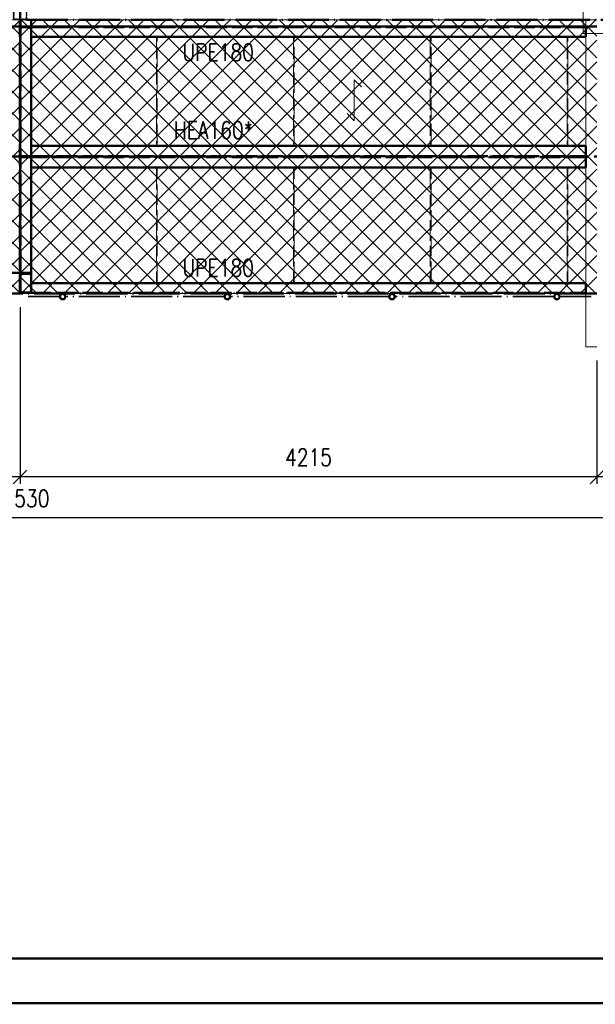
# Paper-space layout 'Layout1' of a CAD drawing. Extents: x -2 to 1380, y -36 to 422.
# Tile 39 of 79: x 690 to 775, y 0 to 144. Entities that reach past the tile are written whole.
import ezdxf
from ezdxf.enums import TextEntityAlignment as Align

# ---------------------------------------------------------------- set-up
doc = ezdxf.new("R2010")
doc.units = 0
doc.linetypes.add('ACAD_ISO02W100', pattern=[15, 12, -3])
doc.linetypes.add('ACAD_ISO04W100', pattern=[30.5, 24, -3, 0.5, -3])
doc.layers.get('0').update_dxf_attribs({"linetype": 'CONTINUOUS'})
doc.layers.get('DEFPOINTS').update_dxf_attribs({"color": 132, "linetype": 'CONTINUOUS'})
doc.layers.add('RAMECEK_HP', color=251, linetype='CONTINUOUS')
for name, color, linetype, lineweight in [('SS_1.ET-HALA_TaO-LAVKA_+5.100m', 9, 'CONTINUOUS', 13), ('SS_1.ET-HALA_TaO-LAVKA_+5.100m-PLECH', 9, 'CONTINUOUS', 13), ('SS_2.ET-HALA_TaO-LAVKA_+5.100m', 210, 'CONTINUOUS', 50), ('SS_2.ET-HALA_TaO-LAVKA_+5.100m-KONZOLA', 202, 'CONTINUOUS', 50), ('SS_2.ET-HALA_TaO-LAVKA_+5.100m-PLECH', 90, 'CONTINUOUS', 13), ('SS_2.ET-HALA_TaO-LAVKA_+5.100m-PLECH-VYZTUHA', 150, 'CONTINUOUS', 13), ('SS_2.ET-HALA_TaO-LAVKA_+5.100m-ZABRADLI', 41, 'CONTINUOUS', 35), ('SS_2.ET-HALA_TaO-PRISTAVBA-PODLAHA_LEM', 140, 'CONTINUOUS', 50), ('SS_2.ET-HALA_TaO-PRISTAVBA-VNITRNI_KCE', 190, 'CONTINUOUS', 50), ('SS_KOTY', 3, 'CONTINUOUS', 25), ('SS_POPIS_PROFILU', 13, 'CONTINUOUS', 25), ('SS_POPIS_PROFILU_S355', 2, 'CONTINUOUS', 35), ('SS_SRAFY', 8, 'CONTINUOUS', 18)]:
    doc.layers.add(name, color=color, linetype=linetype, lineweight=lineweight)
doc.styles.add('ROMANS', font='romans.shx', dxfattribs={"width": 0.8})
doc.styles.add('romans.shx', font='romans.shx', dxfattribs={"height": 5})
doc.linetypes.add('ZIGZAG', pattern='A,0.00254,-5.08,[131,ltypeshp.shx,S=5.08,R=0,X=-5.08,Y=0],-10.16,[131,ltypeshp.shx,S=5.08,R=180,X=5.08,Y=0],-5.08', length=20.32254)
doc.dimstyles.new('A-1_(2.5)_50AS', dxfattribs={"dimtxt": 2.5, "dimasz": 2, "dimexe": 1, "dimexo": 2, "dimgap": 0, "dimtad": 0, "dimdec": 1, "dimlfac": 50, "dimrnd": 1, "dimtxsty": 'ROMANS', "dimblk1": 'OBLIQUE', "dimblk2": 'OBLIQUE', "dimsah": 1, "dimcen": 2, "dimclrd": 256, "dimclre": 256, "dimclrt": 256, "dimadec": 1, "dimazin": 2, "dimtfac": 0.714286, "dimtdec": 1, "dimtmove": 0, "dimatfit": 3, "dimldrblk": 'OPEN', "dimfxl": 1, "dimtvp": 1.142857, "dimtfill": 1, "dimtolj": 1, "dimlwd": -1, "dimlwe": -1, "dimarcsym": 0})
pattern_1 = [(45, (-864.81247, 154.627365), (-0.0449012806, 0.0449012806), [])]

# ---------------------------------------------------------------- blocks, each defined once
blk = doc.blocks.new('*U6')
at = {"layer": 'RAMECEK_HP', "lineweight": 35, "const_width": 0.35}
for points in [[(0, 420), (0, 0), (1188, 0), (1188, 420)], [(6.5, 413.5), (6.5, 6.5), (1181.5, 6.5), (1181.5, 413.5)]]:
    blk.add_lwpolyline(points, close=True, dxfattribs=at)
at = {"layer": 'DEFPOINTS', "style": 'ROMANS', "width": 0.8}
blk.add_attdef('TISK', text='', height=10, dxfattribs=at).set_placement((1188, -33), align=Align.RIGHT)
blk = doc.blocks.new('_Oblique')
at = {"color": 0, "linetype": 'ByBlock', "lineweight": -2}
blk.add_line((-0.5, -0.5), (0.5, 0.5), dxfattribs=at)
blk = doc.blocks.new('*D14')
at = {"layer": 'DEFPOINTS', "color": 0, "transparency": 16777216}
for p in [(575.19, 70.86), (575.19, 65.86), (805.79, 65.86)]:
    blk.add_point(p, dxfattribs=at)
at = {"layer": 'SS_KOTY', "transparency": 16777216}
for p, q in [((575.19, 67.86), (575.19, 71.86)), ((805.79, 70.86), (575.19, 70.86)), ((805.79, 67.86), (805.79, 71.86))]:
    blk.add_line(p, q, dxfattribs=at)
at = {"layer": 'SS_KOTY', "transparency": 16777216, "xscale": 2, "yscale": 2, "zscale": 2, "rotation": 180}
blk.add_blockref('_Oblique', (575.19, 70.86), dxfattribs=at)
at = {"layer": 'SS_KOTY', "transparency": 16777216, "xscale": 2, "yscale": 2, "zscale": 2}
blk.add_blockref('_Oblique', (805.79, 70.86), dxfattribs=at)
at = {"layer": 'SS_KOTY', "transparency": 16777216, "insert": (690.49, 73.71), "char_height": 2.5, "attachment_point": 5, "style": 'ROMANS', "bg_fill": 3, "box_fill_scale": 1.1, "bg_fill_color": 256, "bg_fill_true_color": 13158600, "bg_fill_transparency": 0}
blk.add_mtext('\\A1;11530', dxfattribs=at)
blk = doc.blocks.new('_OPEN')
at = {"color": 0, "linetype": 'ByBlock'}
for p, q in [((-1, 0.167), (0, 0)), ((0, 0), (-1, -0.167)), ((0, 0), (-1, 0))]:
    blk.add_line(p, q, dxfattribs=at)
blk = doc.blocks.new('*D16')
at = {"layer": 'DEFPOINTS', "color": 0, "transparency": 16777216}
for p in [(774.79, 95.85, -4998), (794.79, 95.85, -4998.1), (774.79, 76.86)]:
    blk.add_point(p, dxfattribs=at)
at = {"layer": 'SS_KOTY', "transparency": 16777216}
for p, q in [((774.79, 93.85), (774.79, 75.86)), ((794.79, 93.85), (794.79, 75.86)), ((794.79, 76.86), (774.79, 76.86))]:
    blk.add_line(p, q, dxfattribs=at)
at = {"layer": 'SS_KOTY', "transparency": 16777216, "xscale": 2, "yscale": 2, "zscale": 2, "rotation": 180}
blk.add_blockref('_Oblique', (774.79, 76.86), dxfattribs=at)
at = {"layer": 'SS_KOTY', "transparency": 16777216, "xscale": 2, "yscale": 2, "zscale": 2}
blk.add_blockref('_Oblique', (794.79, 76.86), dxfattribs=at)
at = {"layer": 'SS_KOTY', "transparency": 16777216, "insert": (784.79, 79.71), "char_height": 2.5, "attachment_point": 5, "style": 'ROMANS', "bg_fill": 3, "box_fill_scale": 1.1, "bg_fill_color": 256, "bg_fill_true_color": 13158600, "bg_fill_transparency": 0}
blk.add_mtext('\\A1;1000', dxfattribs=at)
blk = doc.blocks.new('*D19')
at = {"layer": 'DEFPOINTS', "color": 0, "transparency": 16777216}
for p in [(690.49, 103.63, -4998), (774.79, 95.85, -4998), (690.49, 76.86)]:
    blk.add_point(p, dxfattribs=at)
at = {"layer": 'SS_KOTY', "transparency": 16777216}
for p, q in [((690.49, 101.63), (690.49, 75.86)), ((774.79, 93.85), (774.79, 75.86)), ((774.79, 76.86), (690.49, 76.86))]:
    blk.add_line(p, q, dxfattribs=at)
at = {"layer": 'SS_KOTY', "transparency": 16777216, "xscale": 2, "yscale": 2, "zscale": 2, "rotation": 180}
blk.add_blockref('_Oblique', (690.49, 76.86), dxfattribs=at)
at = {"layer": 'SS_KOTY', "transparency": 16777216, "xscale": 2, "yscale": 2, "zscale": 2}
blk.add_blockref('_Oblique', (774.79, 76.86), dxfattribs=at)
at = {"layer": 'SS_KOTY', "transparency": 16777216, "insert": (732.64, 79.71), "char_height": 2.5, "attachment_point": 5, "style": 'ROMANS', "bg_fill": 3, "box_fill_scale": 1.1, "bg_fill_color": 256, "bg_fill_true_color": 13158600, "bg_fill_transparency": 0}
blk.add_mtext('\\A1;4215', dxfattribs=at)
blk = doc.blocks.new('*D20')
at = {"layer": 'DEFPOINTS', "color": 0, "transparency": 16777216}
for p in [(575.19, 103.63, -4998), (690.49, 103.63, -4998), (575.19, 76.86)]:
    blk.add_point(p, dxfattribs=at)
at = {"layer": 'SS_KOTY', "transparency": 16777216}
for p, q in [((575.19, 101.63), (575.19, 75.86)), ((690.49, 101.63), (690.49, 75.86)), ((690.49, 76.86), (575.19, 76.86))]:
    blk.add_line(p, q, dxfattribs=at)
at = {"layer": 'SS_KOTY', "transparency": 16777216, "xscale": 2, "yscale": 2, "zscale": 2, "rotation": 180}
blk.add_blockref('_Oblique', (575.19, 76.86), dxfattribs=at)
at = {"layer": 'SS_KOTY', "transparency": 16777216, "xscale": 2, "yscale": 2, "zscale": 2}
blk.add_blockref('_Oblique', (690.49, 76.86), dxfattribs=at)
at = {"layer": 'SS_KOTY', "transparency": 16777216, "insert": (632.84, 79.71), "char_height": 2.5, "attachment_point": 5, "style": 'ROMANS', "bg_fill": 3, "box_fill_scale": 1.1, "bg_fill_color": 256, "bg_fill_true_color": 13158600, "bg_fill_transparency": 0}
blk.add_mtext('\\A1;5765', dxfattribs=at)

psp = doc.layouts.get("Layout1")

# ---------------------------------------------------------------- hatches: boundary and pattern name
at = {"layer": 'SS_SRAFY'}
h = psp.add_hatch(dxfattribs=at)
h.set_pattern_fill('ANSI31', color=5, scale=0.02, style=0)
h.set_pattern_definition(pattern_1)
h.paths.add_polyline_path([(689.7275, 145.6274, 0.41421356), (689.4875, 145.3874), (689.4875, 143.8674, 0.41421356), (689.7275, 143.6274), (691.2475, 143.6274, 0.41421356), (691.4875, 143.8674), (691.4875, 145.3874, 0.41421356), (691.2475, 145.6274)], flags=0)
h.paths.add_polyline_path([(689.7275, 145.5074), (691.2475, 145.5074, -0.41421356), (691.3675, 145.3874), (691.3675, 143.8674, -0.41421356), (691.2475, 143.7474), (689.7275, 143.7474, -0.41421356), (689.6075, 143.8674), (689.6075, 145.3874, -0.41421356)], flags=0)
h = psp.add_hatch(dxfattribs=at)
h.set_pattern_fill('ANSI37', color=8, scale=0.7, angle=90, style=0)
h.set_pattern_definition([(135, (632.8375, 123.6274), (-1.571545, -1.571545), []), (225, (632.8375, 123.6274), (1.571545, -1.571545), [])])
h.paths.add_polyline_path([(690.4875, 103.6274), (690.4875, 143.6274), (575.1875, 143.6274), (575.1875, 103.6274)], flags=0)
h = psp.add_hatch(dxfattribs=at)
h.set_pattern_fill('ANSI37', color=8, scale=0.7, angle=90, style=0)
h.set_pattern_definition([(135, (732.6375, 123.6274), (-1.57154, -1.57154), []), (225, (732.6375, 123.6274), (1.57154, -1.57154), [])])
h.paths.add_polyline_path([(774.7875, 103.6274), (774.7875, 143.6274), (690.4875, 143.6274), (690.4875, 103.6274)], flags=0)
h = psp.add_hatch(dxfattribs=at)
h.set_pattern_fill('ANSI31', color=5, scale=0.02, style=0)
h.set_pattern_definition(pattern_1)
h.paths.add_polyline_path([(696.6875, 103.6274, 1), (696.6875, 102.7374, 1)], flags=0)
h.paths.add_polyline_path([(696.6875, 103.5274, 1), (696.6875, 102.8374, 1)], flags=0)
h = psp.add_hatch(dxfattribs=at)
h.set_pattern_fill('ANSI31', color=5, scale=0.02, style=0)
h.set_pattern_definition(pattern_1)
h.paths.add_polyline_path([(720.7675, 103.6274, 1), (720.7675, 102.7374, 1)], flags=0)
h.paths.add_polyline_path([(720.7675, 103.5274, 1), (720.7675, 102.8374, 1)], flags=0)
h = psp.add_hatch(dxfattribs=at)
h.set_pattern_fill('ANSI31', color=5, scale=0.02, style=0)
h.set_pattern_definition(pattern_1)
h.paths.add_polyline_path([(744.8475, 103.6274, 1), (744.8475, 102.7374, 1)], flags=0)
h.paths.add_polyline_path([(744.8475, 103.5274, 1), (744.8475, 102.8374, 1)], flags=0)
h = psp.add_hatch(dxfattribs=at)
h.set_pattern_fill('ANSI31', color=5, scale=0.02, style=0)
h.set_pattern_definition(pattern_1)
h.paths.add_polyline_path([(768.9275, 103.6274, 1), (768.9275, 102.7374, 1)], flags=0)
h.paths.add_polyline_path([(768.9275, 103.5274, 1), (768.9275, 102.8374, 1)], flags=0)

# ---------------------------------------------------------------- linework, layer by layer
at = {"layer": 'SS_1.ET-HALA_TaO-LAVKA_+5.100m', "color": 5, "linetype": 'Continuous', "ltscale": 0.25}
for p, q in [((773.1875, 142.6274), (773.1875, 143.6274)), ((773.1875, 125.2274), (773.1875, 141.1274)), ((773.1875, 105.1274), (773.1875, 122.0274))]:
    psp.add_line(p, q, dxfattribs=at)
at = {"layer": 'SS_1.ET-HALA_TaO-LAVKA_+5.100m-PLECH', "linetype": 'Continuous', "ltscale": 0.25}
psp.add_lwpolyline([(772.7875, 141.6274), (772.7875, 162.3274), (803.7875, 162.3274), (803.7875, 141.6274), (772.7875, 141.6274)], dxfattribs=at)
at = {"layer": 'SS_2.ET-HALA_TaO-LAVKA_+5.100m', "color": 7, "linetype": 'ACAD_ISO04W100', "ltscale": 0.25}
for p, q in [((690.4875, 142.6274), (575.1875, 142.6274)), ((774.7875, 142.6274), (690.4875, 142.6274)), ((575.1875, 123.6274), (690.4875, 123.6274)), ((690.4875, 123.6274), (774.7875, 123.6274))]:
    psp.add_line(p, q, dxfattribs=at)
at = {"layer": 'SS_2.ET-HALA_TaO-LAVKA_+5.100m', "color": 3, "linetype": 'ACAD_ISO02W100', "ltscale": 0.25}
for p, q in [((691.9875, 142.6274), (690.5476, 142.6274)), ((691.9875, 142.5174), (690.5476, 142.5174)), ((692.0582, 142.6274), (691.9875, 142.6274)), ((691.9875, 142.6274), (691.9875, 142.5174)), ((692.0582, 142.5174), (691.9875, 142.5174)), ((692.0875, 142.6274), (692.0582, 142.6274)), ((692.0875, 142.5174), (692.0582, 142.5174)), ((773.1875, 142.5174), (692.0875, 142.5174)), ((690.5476, 123.6874), (691.9875, 123.6874)), ((691.9875, 123.6874), (692.0582, 123.6874)), ((691.9875, 123.6874), (691.9875, 123.5674)), ((692.0582, 123.6874), (692.0875, 123.6874)), ((692.0875, 123.6874), (773.1875, 123.6874)), ((691.9875, 123.5674), (690.5476, 123.5674)), ((692.0582, 123.5674), (691.9875, 123.5674)), ((692.0875, 123.5674), (692.0582, 123.5674)), ((773.1875, 123.5674), (692.0875, 123.5674))]:
    psp.add_line(p, q, dxfattribs=at)
at = {"layer": 'SS_2.ET-HALA_TaO-LAVKA_+5.100m', "color": 1, "linetype": 'Continuous', "ltscale": 0.25}
for p, q in [((692.0875, 143.6273), (692.0875, 142.6274)), ((773.1875, 142.6274), (692.0875, 142.6274)), ((692.0875, 142.6274), (692.0875, 141.1274)), ((773.1875, 141.1274), (773.1875, 142.6274)), ((692.0875, 141.1274), (692.0875, 125.2274)), ((692.0875, 141.1274), (773.1875, 141.1274)), ((773.1875, 125.2274), (692.0875, 125.2274)), ((692.0875, 125.2274), (692.0875, 122.0274)), ((773.1875, 122.0274), (773.1875, 125.2274)), ((692.0875, 122.0274), (692.0875, 105.1274)), ((692.0875, 122.0274), (773.1875, 122.0274)), ((773.1875, 105.1274), (692.0875, 105.1274))]:
    psp.add_line(p, q, dxfattribs=at)
at = {"layer": 'SS_2.ET-HALA_TaO-LAVKA_+5.100m-KONZOLA', "color": 7, "linetype": 'ACAD_ISO04W100', "ltscale": 0.25}
psp.add_line((690.4875, 145.9274), (690.4875, 105.1474), dxfattribs=at)
at = {"layer": 'SS_2.ET-HALA_TaO-LAVKA_+5.100m-KONZOLA', "color": 3, "linetype": 'ACAD_ISO02W100', "ltscale": 0.25}
for p, q in [((688.8875, 106.6674), (692.0875, 106.6674)), ((690.8475, 106.4874), (692.0875, 106.4874))]:
    psp.add_line(p, q, dxfattribs=at)
at = {"layer": 'SS_2.ET-HALA_TaO-LAVKA_+5.100m-KONZOLA', "color": 3, "linetype": 'ACAD_ISO02W100', "ltscale": 0.25, "extrusion": (0, 0, -1)}
psp.add_arc((-690.8475, 106.1874), 0.3, 0, 90, dxfattribs=at)
at = {"layer": 'SS_2.ET-HALA_TaO-LAVKA_+5.100m-PLECH', "color": 7, "linetype": 'Continuous', "ltscale": 0.25}
for p, q in [((575.1875, 143.6274), (690.4875, 143.6274)), ((690.4875, 143.6274), (774.7875, 143.6274))]:
    psp.add_line(p, q, dxfattribs=at)
at = {"layer": 'SS_2.ET-HALA_TaO-LAVKA_+5.100m-PLECH', "color": 7}
for p, q in [((739.3269, 134.8665, -4998.2), (739.3269, 128.8665, -4998.2)), ((740.3875, 133.8058, -4998.2), (739.3269, 134.8665, -4998.2)), ((739.3269, 128.8665, -4998.2), (738.2662, 129.9271, -4998.2))]:
    psp.add_line(p, q, dxfattribs=at)
at = {"layer": 'SS_2.ET-HALA_TaO-LAVKA_+5.100m-PLECH-VYZTUHA', "color": 3, "linetype": 'ACAD_ISO02W100', "ltscale": 0.25}
for p, q in [((710.5375, 140.9274), (710.4375, 140.9274)), ((710.4375, 140.9274), (710.4375, 125.4274)), ((710.5375, 125.4274), (710.5375, 140.9274)), ((730.5375, 140.9274), (730.4375, 140.9274)), ((730.4375, 140.9274), (730.4375, 125.4274)), ((730.5375, 125.4274), (730.5375, 140.9274)), ((750.5375, 140.9274), (750.4375, 140.9274)), ((750.4375, 140.9274), (750.4375, 125.4274)), ((750.5375, 125.4274), (750.5375, 140.9274)), ((770.5375, 140.9274), (770.4375, 140.9274)), ((770.4375, 140.9274), (770.4375, 125.4274)), ((770.5375, 125.4274), (770.5375, 140.9274)), ((710.4375, 125.4274), (710.5375, 125.4274)), ((730.4375, 125.4274), (730.5375, 125.4274)), ((750.4375, 125.4274), (750.5375, 125.4274)), ((770.4375, 125.4274), (770.5375, 125.4274)), ((710.5375, 121.8274), (710.4375, 121.8274)), ((710.4375, 121.8274), (710.4375, 105.3274)), ((710.5375, 105.3274), (710.5375, 121.8274)), ((730.5375, 121.8274), (730.4375, 121.8274)), ((730.4375, 121.8274), (730.4375, 105.3274)), ((730.5375, 105.3274), (730.5375, 121.8274)), ((750.5375, 121.8274), (750.4375, 121.8274)), ((750.4375, 121.8274), (750.4375, 105.3274)), ((750.5375, 105.3274), (750.5375, 121.8274)), ((770.5375, 121.8274), (770.4375, 121.8274)), ((770.4375, 121.8274), (770.4375, 105.3274)), ((770.5375, 105.3274), (770.5375, 121.8274)), ((710.4375, 105.3274), (710.5375, 105.3274)), ((730.4375, 105.3274), (730.5375, 105.3274)), ((750.4375, 105.3274), (750.5375, 105.3274)), ((770.4375, 105.3274), (770.5375, 105.3274))]:
    psp.add_line(p, q, dxfattribs=at)
at = {"layer": 'SS_2.ET-HALA_TaO-PRISTAVBA-PODLAHA_LEM', "color": 7, "linetype": 'ACAD_ISO04W100', "ltscale": 0.25}
psp.add_line((691.4875, 143.6274), (801.7875, 143.6274), dxfattribs=at)
at = {"layer": 'SS_2.ET-HALA_TaO-PRISTAVBA-VNITRNI_KCE', "color": 1, "linetype": 'Continuous', "ltscale": 0.25}
psp.add_arc((691.2475, 143.8674), 0.24, 270, 0, dxfattribs=at)

# ---------------------------------------------------------------- block references
at = {"layer": 'RAMECEK_HP'}
psp.add_blockref('*U6', (0, 0), dxfattribs=at)

# ---------------------------------------------------------------- texts
at = {"layer": 'SS_POPIS_PROFILU', "color": 13, "style": 'romans.shx', "width": 0.8}
for p in [(714.2008, 137.6064), (714.2008, 106.1374)]:
    psp.add_text('UPE180', height=2.5, dxfattribs=at).set_placement(p)
at = {"layer": 'SS_POPIS_PROFILU_S355', "color": 2, "style": 'romans.shx', "width": 0.8}
psp.add_text('HEA160*', height=2.5, dxfattribs=at).set_placement((712.9627, 126.2484))

# ---------------------------------------------------------------- next in the draw order: dimensions: what is measured, and where the dimension line sits
at = {"layer": 'SS_KOTY'}
dim = psp.add_linear_dim(base=(575.1875, 70.8556), p1=(805.7875, 65.8556), p2=(575.1875, 65.8556), dimstyle='A-1_(2.5)_50AS', dxfattribs=at)
dim.commit()
dim.dimension.update_dxf_attribs({"geometry": '*D14', "text_midpoint": (690.4875, 73.7127)})

# ---------------------------------------------------------------- next in the draw order: dimensions: what is measured, and where the dimension line sits
dim = psp.add_linear_dim(base=(774.7875, 76.8556), p1=(794.7875, 95.8546, -4998.1), p2=(774.7875, 95.8546, -4998), dimstyle='A-1_(2.5)_50AS', override={"dimtmove": 1}, dxfattribs=at)
dim.commit()
dim.dimension.update_dxf_attribs({"geometry": '*D16', "text_midpoint": (784.7875, 79.7127)})

# ---------------------------------------------------------------- next in the draw order: dimensions: what is measured, and where the dimension line sits
dim = psp.add_linear_dim(base=(690.4875, 76.8556), p1=(774.7875, 95.8546, -4998), p2=(690.4875, 103.6274, -4998), dimstyle='A-1_(2.5)_50AS', override={"dimtmove": 1}, dxfattribs=at)
dim.commit()
dim.dimension.update_dxf_attribs({"geometry": '*D19', "text_midpoint": (732.6375, 79.7127)})

# ---------------------------------------------------------------- next in the draw order: linework, layer by layer
at = {"layer": 'SS_1.ET-HALA_TaO-LAVKA_+5.100m', "color": 9, "linetype": 'ACAD_ISO02W100', "ltscale": 0.25}
psp.add_line((773.1875, 102.7374), (773.1875, 103.6274), dxfattribs=at)
at = {"layer": 'SS_1.ET-HALA_TaO-LAVKA_+5.100m', "color": 5, "linetype": 'Continuous', "ltscale": 0.25}
psp.add_line((773.1875, 95.8546), (773.1875, 102.7374), dxfattribs=at)
at = {"layer": 'SS_1.ET-HALA_TaO-LAVKA_+5.100m', "color": 9, "linetype": 'ZIGZAG', "ltscale": 0.25}
psp.add_line((773.1875, 95.8546), (774.7875, 95.8546), dxfattribs=at)
at = {"layer": 'SS_2.ET-HALA_TaO-LAVKA_+5.100m', "color": 1, "linetype": 'Continuous', "ltscale": 0.25}
psp.add_line((773.1875, 103.7474), (773.1875, 105.1274), dxfattribs=at)
at = {"layer": 'SS_2.ET-HALA_TaO-LAVKA_+5.100m', "color": 3, "linetype": 'ACAD_ISO02W100', "ltscale": 0.25}
psp.add_line((773.1875, 103.6274), (773.1875, 103.7474), dxfattribs=at)
at = {"layer": 'SS_2.ET-HALA_TaO-LAVKA_+5.100m-ZABRADLI', "color": 7, "linetype": 'ACAD_ISO04W100', "ltscale": 0.25}
for p, q in [((692.7075, 103.1824), (696.2425, 103.1824)), ((720.3225, 103.1824), (697.1326, 103.1824)), ((744.4025, 103.1824), (721.2126, 103.1824)), ((768.4825, 103.1824), (745.2926, 103.1824)), ((769.3726, 103.1824), (772.9075, 103.1824))]:
    psp.add_line(p, q, dxfattribs=at)
at = {"layer": 'SS_2.ET-HALA_TaO-LAVKA_+5.100m-ZABRADLI', "color": 1, "linetype": 'Continuous', "ltscale": 0.25}
for centre, radius in [((696.6875, 103.1824), 0.445), ((720.7675, 103.1824), 0.445), ((744.8475, 103.1824), 0.445), ((768.9275, 103.1824), 0.445), ((696.6875, 103.1824), 0.345), ((720.7675, 103.1824), 0.345), ((744.8475, 103.1824), 0.345), ((768.9275, 103.1824), 0.345)]:
    psp.add_circle(centre, radius, dxfattribs=at)
at = {"layer": 'SS_2.ET-HALA_TaO-LAVKA_+5.100m-ZABRADLI', "color": 7, "linetype": 'ACAD_ISO04W100', "ltscale": 0.25, "extrusion": (0, -1, 0)}
psp.add_arc((772.9075, 0, -103.1824), 1.02, 270, 358.876481, dxfattribs=at)

# ---------------------------------------------------------------- next in the draw order: dimensions: what is measured, and where the dimension line sits
at = {"layer": 'SS_KOTY'}
dim = psp.add_linear_dim(base=(575.1875, 76.8556), p1=(690.4875, 103.6274, -4998), p2=(575.1875, 103.6274, -4998), dimstyle='A-1_(2.5)_50AS', override={"dimtmove": 1}, dxfattribs=at)
dim.commit()
dim.dimension.update_dxf_attribs({"geometry": '*D20', "text_midpoint": (632.8375, 79.7127)})

# ---------------------------------------------------------------- next in the draw order: linework, layer by layer
at = {"layer": 'SS_2.ET-HALA_TaO-LAVKA_+5.100m', "color": 7, "linetype": 'ACAD_ISO04W100', "ltscale": 0.25}
for p, q in [((690.4875, 146.0274), (690.4875, 103.6274)), ((690.4875, 103.6274), (575.1875, 103.6274)), ((774.7875, 103.6274), (690.4875, 103.6274))]:
    psp.add_line(p, q, dxfattribs=at)
at = {"layer": 'SS_2.ET-HALA_TaO-LAVKA_+5.100m', "color": 3, "linetype": 'ACAD_ISO02W100', "ltscale": 0.25}
for p, q in [((690.4275, 103.6274), (690.4275, 143.6273)), ((690.5475, 143.6273), (690.5475, 103.6274)), ((690.5476, 103.7374), (691.9875, 103.7374)), ((691.9875, 103.7374), (692.0582, 103.7374)), ((691.9875, 103.7374), (691.9875, 103.6274)), ((692.0582, 103.7374), (692.0875, 103.7374)), ((692.0875, 103.7474), (692.0875, 103.6274)), ((692.0875, 103.7374), (773.1875, 103.7374))]:
    psp.add_line(p, q, dxfattribs=at)
at = {"layer": 'SS_2.ET-HALA_TaO-LAVKA_+5.100m', "color": 1, "linetype": 'Continuous', "ltscale": 0.25}
for p, q in [((692.0875, 105.1274), (692.0875, 103.7474)), ((690.3875, 103.6274), (690.5875, 103.6274))]:
    psp.add_line(p, q, dxfattribs=at)
at = {"layer": 'SS_2.ET-HALA_TaO-LAVKA_+5.100m-KONZOLA', "color": 3, "linetype": 'ACAD_ISO02W100', "ltscale": 0.25}
psp.add_line((692.0875, 103.8074), (690.8475, 103.8074), dxfattribs=at)
at = {"layer": 'SS_2.ET-HALA_TaO-LAVKA_+5.100m-KONZOLA', "color": 3, "linetype": 'ACAD_ISO02W100', "ltscale": 0.25, "extrusion": (-3.03165e-13, -1.25575e-13, -1)}
psp.add_arc((-690.8475, 104.1074), 0.3, 270, 0, dxfattribs=at)
at = {"layer": 'SS_2.ET-HALA_TaO-LAVKA_+5.100m-PLECH', "color": 7, "linetype": 'Continuous', "ltscale": 0.25}
for p, q in [((690.4875, 143.6274), (690.4875, 103.6274)), ((690.4875, 103.6274), (575.1875, 103.6274)), ((774.7875, 103.6274), (690.4875, 103.6274))]:
    psp.add_line(p, q, dxfattribs=at)
at = {"layer": 'SS_2.ET-HALA_TaO-LAVKA_+5.100m-ZABRADLI', "color": 7, "linetype": 'ACAD_ISO04W100', "ltscale": 0.25}
psp.add_line((774.3725, 103.6874), (690.5875, 103.6874), dxfattribs=at)
at = {"layer": 'SS_2.ET-HALA_TaO-LAVKA_+5.100m-ZABRADLI', "color": 7, "linetype": 'ACAD_ISO04W100', "ltscale": 0.25, "extrusion": (0, -1, 0)}
psp.add_arc((692.7075, 0, -103.1824), 1.02, 181.123519, 270, dxfattribs=at)

doc.saveas('drawing.dxf')
